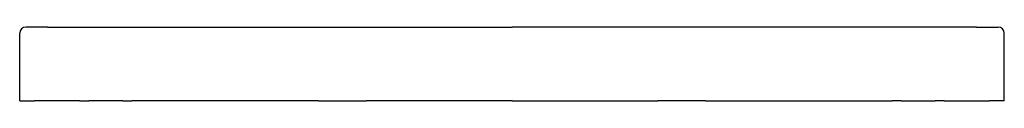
# Model space of a CAD drawing. Header units: millimetres. Extents: x 0 to 0.8, y 0 to 0.06.
import ezdxf

# ---------------------------------------------------------------- set-up
doc = ezdxf.new("R2010")
doc.units = ezdxf.units.MM
doc.layers.add('BLOCKS', color=3, linetype='Continuous')

msp = doc.modelspace()

# ---------------------------------------------------------------- linework, layer by layer
at = {"layer": 'BLOCKS', "linetype": 'Continuous'}
for p, q in [((0.02263, 0.06), (0.005, 0.06)), ((0.02263, 0.06), (0.4, 0.06)), ((0.77737, 0.06), (0.4, 0.06)), ((0.77737, 0.06), (0.795, 0.06)), ((0, 0), (0, 0.055)), ((0.8, 0), (0.8, 0.055)), ((0, 0), (0.012, 0)), ((0.017, 0), (0.012, 0)), ((0.04884, 0), (0.017, 0)), ((0.04884, 0), (0.05616, 0)), ((0.07065, 0), (0.05616, 0)), ((0.08384, 0), (0.07065, 0)), ((0.08384, 0), (0.09116, 0)), ((0.1159, 0), (0.09116, 0)), ((0.24279, 0), (0.1159, 0)), ((0.24279, 0), (0.28144, 0)), ((0.38975, 0), (0.28144, 0)), ((0.4, 0), (0.38975, 0)), ((0.4, 0), (0.41025, 0)), ((0.41025, 0), (0.51856, 0)), ((0.55721, 0), (0.51856, 0)), ((0.55721, 0), (0.6841, 0)), ((0.6841, 0), (0.70884, 0)), ((0.71616, 0), (0.70884, 0)), ((0.71616, 0), (0.72935, 0)), ((0.72935, 0), (0.74384, 0)), ((0.75116, 0), (0.74384, 0)), ((0.75116, 0), (0.783, 0)), ((0.783, 0), (0.788, 0)), ((0.8, 0), (0.788, 0))]:
    msp.add_line(p, q, dxfattribs=at)
for centre, start, end in [((0.005, 0.055), 90, 180), ((0.795, 0.055), 0, 90)]:
    msp.add_arc(centre, 0.005, start, end, dxfattribs=at)

doc.saveas('drawing.dxf')
